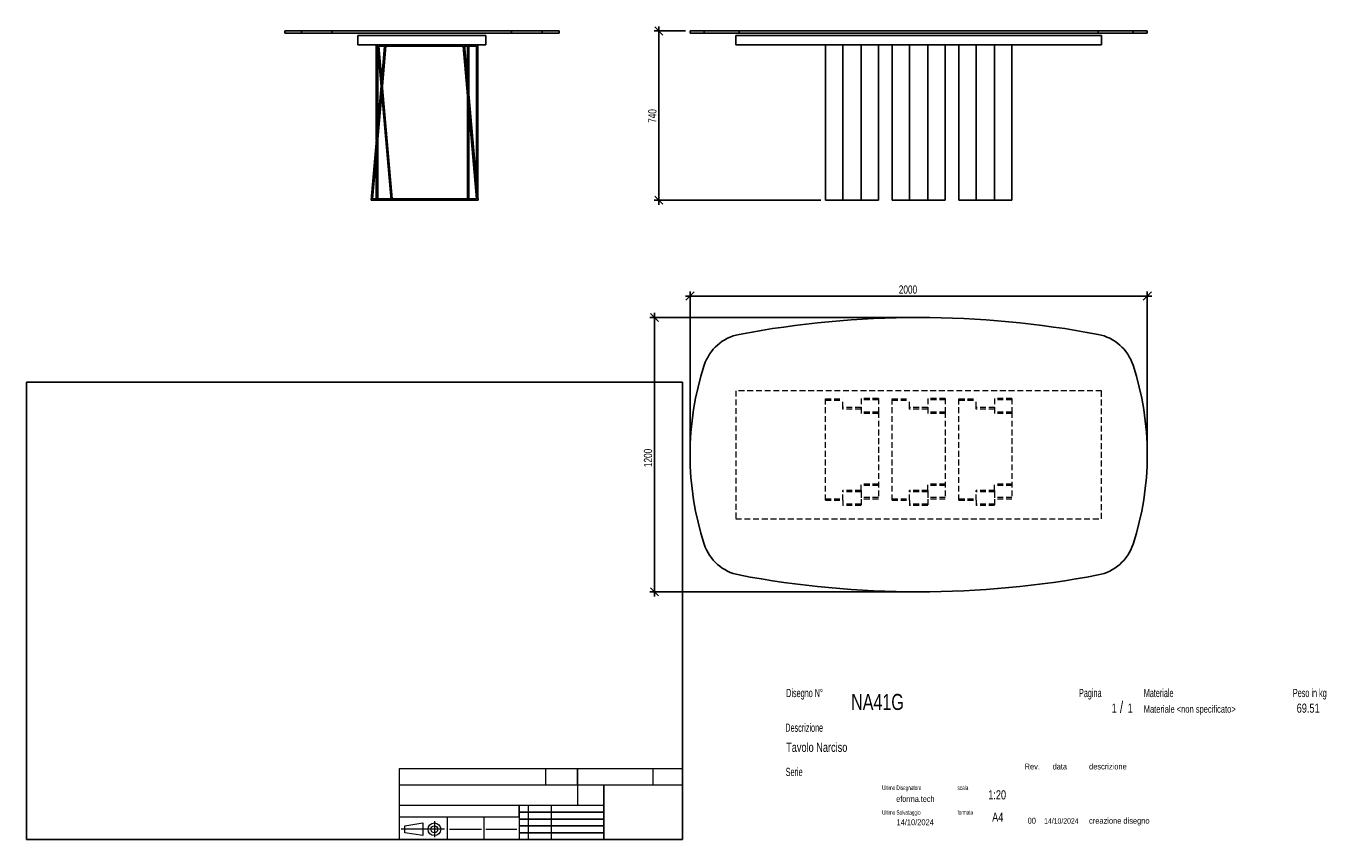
# Model space of a CAD drawing. Header units: millimetres. Extents: x 2 to 291, y 2 to 180.
import ezdxf

# ---------------------------------------------------------------- set-up
doc = ezdxf.new("R2010")
doc.units = ezdxf.units.MM
doc.linetypes.add('HIDDEN', pattern=[1.905, 1.27, -0.635])
doc.layers.add('FORMAT', color=7, linetype='Continuous')
doc.styles.add('SLDTEXTSTYLE0', font='TXT', dxfattribs={"width": 0.605})
doc.styles.add('SLDTEXTSTYLE1', font='TXT', dxfattribs={"width": 0.75})
doc.dimstyles.new('SLDDIMSTYLE0', dxfattribs={"dimtxt": 1.8, "dimasz": 1.8, "dimexe": 0, "dimexo": 0.0625, "dimgap": 0.45, "dimtad": 1, "dimlfac": 20, "dimrnd": 1e-09, "dimzin": 12, "dimdsep": 46, "dimtxsty": 'SLDTEXTSTYLE1', "dimblk1": 'OBLIQUE', "dimblk2": 'OBLIQUE', "dimsah": 1, "dimcen": 0.09, "dimadec": 0, "dimazin": 3, "dimtfac": 1, "dimtmove": 0, "dimatfit": 0, "dimldrblk": 'OBLIQUE', "dimfxl": 0, "dimfrac": 2, "dimtolj": 1, "dimtzin": 12, "dimarcsym": 0})

# ---------------------------------------------------------------- blocks, each defined once
blk = doc.blocks.new('_Oblique')
at = {"color": 0, "linetype": 'ByBlock', "lineweight": -2}
blk.add_line((-0.5, -0.5), (0.5, 0.5), dxfattribs=at)
blk = doc.blocks.new('_D')
at = {"layer": 'FORMAT', "color": 7}
for p, q in [((146.62, 179.32), (139.8, 179.32)), ((140.8, 179.32), (140.8, 180.32)), ((140.8, 142.32), (140.8, 179.32)), ((176.22, 142.32), (139.8, 142.32)), ((140.8, 142.32), (140.8, 141.32))]:
    blk.add_line(p, q, dxfattribs=at)
at = {"layer": 'FORMAT', "color": 7, "xscale": 1.8, "yscale": 1.8}
for p, rotation in [((140.8, 179.32), 270.0000000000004), ((140.8, 142.32), 90.0000000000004)]:
    blk.add_blockref('_Oblique', p, dxfattribs=dict(at, rotation=rotation))
at = {"layer": 'FORMAT', "color": 7, "insert": (138.48, 159.22), "char_height": 1.8, "attachment_point": 1, "rotation": 90, "style": 'SLDTEXTSTYLE1'}
blk.add_mtext('740', dxfattribs=at)
blk = doc.blocks.new('_D_1')
at = {"layer": 'FORMAT', "color": 7}
for p, q in [((147.62, 121.36), (146.62, 121.36)), ((147.62, 87.67), (147.62, 122.36)), ((147.62, 121.36), (247.62, 121.36)), ((247.62, 87.67), (247.62, 122.36)), ((247.62, 121.36), (248.62, 121.36))]:
    blk.add_line(p, q, dxfattribs=at)
at = {"layer": 'FORMAT', "color": 7, "xscale": 1.8, "yscale": 1.8}
blk.add_blockref('_Oblique', (147.62, 121.36, 16.88), dxfattribs=at)
at = {"layer": 'FORMAT', "color": 7, "xscale": 1.8, "yscale": 1.8, "rotation": 180.0000000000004}
blk.add_blockref('_Oblique', (247.62, 121.36, 16.88), dxfattribs=at)
at = {"layer": 'FORMAT', "color": 7, "insert": (193.28, 123.68), "char_height": 1.8, "attachment_point": 1, "style": 'SLDTEXTSTYLE1'}
blk.add_mtext('2000', dxfattribs=at)
blk = doc.blocks.new('_D_2')
at = {"layer": 'FORMAT', "color": 7}
for p, q in [((196.62, 116.67), (138.85, 116.67)), ((139.85, 116.67), (139.85, 117.67)), ((139.85, 56.67), (139.85, 116.67)), ((196.62, 56.67), (138.85, 56.67)), ((139.85, 56.67), (139.85, 55.67))]:
    blk.add_line(p, q, dxfattribs=at)
at = {"layer": 'FORMAT', "color": 7, "xscale": 1.8, "yscale": 1.8}
for p, rotation in [((139.85, 116.67, 16.88), 270.0000000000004), ((139.85, 56.67, 16.88), 90.0000000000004)]:
    blk.add_blockref('_Oblique', p, dxfattribs=dict(at, rotation=rotation))
at = {"layer": 'FORMAT', "color": 7, "insert": (137.53, 83.95), "char_height": 1.8, "attachment_point": 1, "rotation": 90, "style": 'SLDTEXTSTYLE1'}
blk.add_mtext('1200', dxfattribs=at)

msp = doc.modelspace()

# ---------------------------------------------------------------- linework, layer by layer
at = {"color": 7, "linetype": 'Continuous', "lineweight": 25}
for p, q in [((58.98561, 179.32333), (58.98561, 178.82333)), ((58.98561, 179.32333), (62.68533, 179.32333)), ((62.68533, 179.32333), (62.68533, 178.82333)), ((62.68533, 179.32333), (69.40332, 179.32333)), ((69.40332, 179.32333), (69.40332, 178.82333)), ((69.40332, 179.32333), (108.56791, 179.32333)), ((108.56791, 179.32333), (108.56791, 178.82333)), ((108.56791, 179.32333), (115.2859, 179.32333)), ((115.2859, 179.32333), (115.2859, 178.82333)), ((115.2859, 179.32333), (118.98561, 179.32333)), ((118.98561, 178.82333), (118.98561, 179.32333)), ((147.62039, 179.32333), (147.62039, 178.82333)), ((147.62039, 179.32333), (150.73846, 179.32333)), ((150.73846, 179.32333), (150.73846, 178.82333)), ((150.73846, 179.32333), (158.37509, 179.32333)), ((158.37509, 179.32333), (158.37509, 178.82333)), ((158.37509, 179.32333), (236.86568, 179.32333)), ((236.86568, 179.32333), (236.86568, 178.82333)), ((236.86568, 179.32333), (244.50231, 179.32333)), ((244.50231, 179.32333), (244.50231, 178.82333)), ((244.50231, 179.32333), (247.62039, 179.32333)), ((247.62039, 178.82333), (247.62039, 179.32333)), ((58.98561, 178.82333), (62.68533, 178.82333)), ((62.68533, 178.82333), (69.40332, 178.82333)), ((69.40332, 178.82333), (108.56791, 178.82333)), ((74.98561, 176.32333), (74.98561, 178.32333)), ((74.98561, 178.32333), (102.98561, 178.32333)), ((74.98561, 176.32333), (102.98561, 176.32333)), ((79.02243, 155.46789), (79.02243, 176.32333)), ((79.26881, 176.32333), (82.24343, 142.32333)), ((79.59621, 176.02333), (82.51833, 142.62333)), ((98.02291, 176.02333), (79.59621, 176.02333)), ((80.8208, 176.02333), (80.2085, 169.02477)), ((81.12194, 176.02333), (80.35907, 167.30371)), ((100.94504, 142.62333), (98.02291, 176.02333)), ((101.27243, 142.32333), (98.29781, 176.32333)), ((98.97243, 176.02333), (98.32406, 176.02333)), ((98.97243, 168.61245), (98.97243, 176.02333)), ((99.27243, 165.18343), (99.27243, 176.32333)), ((99.27243, 176.02333), (100.92243, 176.02333)), ((100.92243, 176.02333), (100.92243, 146.32385)), ((101.22243, 176.32333), (101.22243, 142.89483)), ((102.98561, 176.32333), (102.98561, 178.32333)), ((108.56791, 178.82333), (115.2859, 178.82333)), ((115.2859, 178.82333), (118.98561, 178.82333)), ((147.62039, 178.82333), (150.73846, 178.82333)), ((150.73846, 178.82333), (158.37509, 178.82333)), ((157.62039, 178.32333), (237.62039, 178.32333)), ((157.62039, 176.32333), (157.62039, 178.32333)), ((157.62039, 176.32333), (237.62039, 176.32333)), ((158.37509, 178.82333), (236.86568, 178.82333)), ((177.22039, 142.32333), (177.22039, 176.32333)), ((181.02039, 155.46789), (181.02039, 176.32333)), ((185.02039, 176.32333), (185.02039, 167.30371)), ((188.82039, 176.32333), (188.82039, 142.32333)), ((191.82039, 142.32333), (191.82039, 176.32333)), ((195.62039, 155.46789), (195.62039, 176.32333)), ((199.62039, 176.32333), (199.62039, 167.30371)), ((203.42039, 176.32333), (203.42039, 142.32333)), ((206.42039, 142.32333), (206.42039, 176.32333)), ((210.22039, 155.46789), (210.22039, 176.32333)), ((214.22039, 176.32333), (214.22039, 167.30371)), ((218.02039, 176.32333), (218.02039, 142.32333)), ((236.86568, 178.82333), (244.50231, 178.82333)), ((237.62039, 176.32333), (237.62039, 178.32333)), ((244.50231, 178.82333), (247.62039, 178.82333)), ((79.32243, 158.8969), (79.32243, 175.71051)), ((80.05793, 167.30371), (77.87243, 142.32333)), ((80.2085, 165.58265), (78.19982, 142.62333)), ((98.97243, 142.62333), (98.97243, 165.17034)), ((185.02039, 167.30371), (185.02039, 142.32333)), ((199.62039, 167.30371), (199.62039, 142.32333)), ((214.22039, 167.30371), (214.22039, 142.32333)), ((99.27243, 142.62333), (99.27243, 161.74132)), ((79.32243, 142.62333), (79.32243, 155.45479)), ((181.02039, 155.46789), (181.02039, 142.32333)), ((195.62039, 155.46789), (195.62039, 142.32333)), ((210.22039, 155.46789), (210.22039, 142.32333)), ((79.02243, 142.62333), (79.02243, 152.02578)), ((77.87243, 142.32333), (82.24343, 142.32333)), ((78.19982, 142.62333), (82.21718, 142.62333)), ((82.24343, 142.32333), (101.27243, 142.32333)), ((82.51833, 142.62333), (100.94504, 142.62333)), ((100.92243, 142.88173), (100.92243, 142.62333)), ((177.22039, 142.32333), (181.02039, 142.32333)), ((185.02039, 142.32333), (181.02039, 142.32333)), ((188.82039, 142.32333), (185.02039, 142.32333)), ((191.82039, 142.32333), (195.62039, 142.32333)), ((199.62039, 142.32333), (195.62039, 142.32333)), ((203.42039, 142.32333), (199.62039, 142.32333)), ((206.42039, 142.32333), (210.22039, 142.32333)), ((214.22039, 142.32333), (210.22039, 142.32333)), ((218.02039, 142.32333), (214.22039, 142.32333))]:
    msp.add_line(p, q, dxfattribs=at)
at = {"color": 7, "linetype": 'HIDDEN', "lineweight": 18}
for p, q in [((157.62039, 100.66842), (157.62039, 72.66842)), ((237.62039, 100.66842), (157.62039, 100.66842)), ((177.22039, 76.70523), (177.22039, 98.90523)), ((177.22039, 98.90523), (181.02039, 98.90523)), ((177.22039, 98.60523), (181.02039, 98.60523)), ((181.02039, 96.95523), (181.02039, 98.90523)), ((188.82039, 98.95523), (185.02039, 98.95523)), ((185.02039, 98.95523), (185.02039, 96.95523)), ((188.82039, 98.62784), (185.02039, 98.62784)), ((188.82039, 98.95523), (188.82039, 95.98061)), ((191.82039, 76.70523), (191.82039, 98.90523)), ((191.82039, 98.90523), (195.62039, 98.90523)), ((191.82039, 98.60523), (195.62039, 98.60523)), ((195.62039, 96.95523), (195.62039, 98.90523)), ((203.42039, 98.95523), (199.62039, 98.95523)), ((199.62039, 98.95523), (199.62039, 96.95523)), ((203.42039, 98.62784), (199.62039, 98.62784)), ((203.42039, 98.95523), (203.42039, 95.98061)), ((206.42039, 76.70523), (206.42039, 98.90523)), ((206.42039, 98.90523), (210.22039, 98.90523)), ((206.42039, 98.60523), (210.22039, 98.60523)), ((210.22039, 96.95523), (210.22039, 98.90523)), ((218.02039, 98.95523), (214.22039, 98.95523)), ((214.22039, 98.95523), (214.22039, 96.95523)), ((218.02039, 98.62784), (214.22039, 98.62784)), ((218.02039, 98.95523), (218.02039, 95.98061)), ((237.62039, 72.66842), (237.62039, 100.66842)), ((185.02039, 96.95523), (181.02039, 96.95523)), ((181.02039, 96.65523), (181.02039, 96.95523)), ((185.02039, 96.65523), (181.02039, 96.65523)), ((185.02039, 96.95523), (185.02039, 95.98061)), ((188.82039, 95.98061), (185.02039, 95.98061)), ((185.02039, 95.98061), (185.02039, 95.70572)), ((188.82039, 95.70572), (185.02039, 95.70572)), ((188.82039, 95.98061), (188.82039, 76.95161)), ((199.62039, 96.95523), (195.62039, 96.95523)), ((195.62039, 96.65523), (195.62039, 96.95523)), ((199.62039, 96.65523), (195.62039, 96.65523)), ((199.62039, 96.95523), (199.62039, 95.98061)), ((203.42039, 95.98061), (199.62039, 95.98061)), ((199.62039, 95.98061), (199.62039, 95.70572)), ((203.42039, 95.70572), (199.62039, 95.70572)), ((203.42039, 95.98061), (203.42039, 76.95161)), ((214.22039, 96.95523), (210.22039, 96.95523)), ((210.22039, 96.65523), (210.22039, 96.95523)), ((214.22039, 96.65523), (210.22039, 96.65523)), ((214.22039, 96.95523), (214.22039, 95.98061)), ((218.02039, 95.98061), (214.22039, 95.98061)), ((214.22039, 95.98061), (214.22039, 95.70572)), ((218.02039, 95.70572), (214.22039, 95.70572)), ((218.02039, 95.98061), (218.02039, 76.95161)), ((181.02039, 78.52984), (181.02039, 78.80474)), ((185.02039, 78.80474), (181.02039, 78.80474)), ((185.02039, 78.52984), (181.02039, 78.52984)), ((181.02039, 76.70523), (181.02039, 78.52984)), ((185.02039, 78.80474), (185.02039, 80.20113)), ((188.82039, 80.20113), (185.02039, 80.20113)), ((188.82039, 79.92623), (185.02039, 79.92623)), ((185.02039, 78.80474), (185.02039, 78.52984)), ((185.02039, 78.52984), (185.02039, 76.95161)), ((195.62039, 78.52984), (195.62039, 78.80474)), ((199.62039, 78.80474), (195.62039, 78.80474)), ((199.62039, 78.52984), (195.62039, 78.52984)), ((195.62039, 76.70523), (195.62039, 78.52984)), ((199.62039, 78.80474), (199.62039, 80.20113)), ((203.42039, 80.20113), (199.62039, 80.20113)), ((203.42039, 79.92623), (199.62039, 79.92623)), ((199.62039, 78.80474), (199.62039, 78.52984)), ((199.62039, 78.52984), (199.62039, 76.95161)), ((210.22039, 78.52984), (210.22039, 78.80474)), ((214.22039, 78.80474), (210.22039, 78.80474)), ((214.22039, 78.52984), (210.22039, 78.52984)), ((210.22039, 76.70523), (210.22039, 78.52984)), ((214.22039, 78.80474), (214.22039, 80.20113)), ((218.02039, 80.20113), (214.22039, 80.20113)), ((218.02039, 79.92623), (214.22039, 79.92623)), ((214.22039, 78.80474), (214.22039, 78.52984)), ((214.22039, 78.52984), (214.22039, 76.95161)), ((177.22039, 77.00523), (181.02039, 77.00523)), ((177.22039, 76.70523), (181.02039, 76.70523)), ((181.02039, 76.70523), (181.02039, 75.55523)), ((185.02039, 75.88262), (181.02039, 75.88262)), ((185.02039, 75.55523), (181.02039, 75.55523)), ((188.82039, 77.27901), (185.02039, 77.27901)), ((188.82039, 76.95161), (185.02039, 76.95161)), ((185.02039, 76.95161), (185.02039, 75.55523)), ((191.82039, 77.00523), (195.62039, 77.00523)), ((191.82039, 76.70523), (195.62039, 76.70523)), ((195.62039, 76.70523), (195.62039, 75.55523)), ((199.62039, 75.88262), (195.62039, 75.88262)), ((199.62039, 75.55523), (195.62039, 75.55523)), ((203.42039, 77.27901), (199.62039, 77.27901)), ((203.42039, 76.95161), (199.62039, 76.95161)), ((199.62039, 76.95161), (199.62039, 75.55523)), ((206.42039, 77.00523), (210.22039, 77.00523)), ((206.42039, 76.70523), (210.22039, 76.70523)), ((210.22039, 76.70523), (210.22039, 75.55523)), ((214.22039, 75.88262), (210.22039, 75.88262)), ((214.22039, 75.55523), (210.22039, 75.55523)), ((218.02039, 77.27901), (214.22039, 77.27901)), ((218.02039, 76.95161), (214.22039, 76.95161)), ((214.22039, 76.95161), (214.22039, 75.55523)), ((157.62039, 72.66842), (237.62039, 72.66842))]:
    msp.add_line(p, q, dxfattribs=at)
at = {"color": 7, "linetype": 'Continuous', "lineweight": 25}
for centre, radius, start, end in [((197.62039, -93.33158), 210, 79.2291031, 100.7708969), ((160.24392, 103.14488), 10, 100.7708969, 161.9055948), ((234.99685, 103.14488), 10, 18.0944052, 79.2291031), ((210.67039, 86.66842), 63.05, 161.9055948, 198.0944052), ((184.57039, 86.66842), 63.05, 341.9055948, 18.0944052), ((160.24392, 70.19196), 10, 198.0944052, 259.2291031), ((234.99685, 70.19196), 10, 280.7708969, 341.9055948), ((197.62039, 266.66842), 210, 259.2291031, 280.7708969)]:
    msp.add_arc(centre, radius, start, end, dxfattribs=at)
at = {"layer": 'FORMAT', "color": 251, "true_color": 0x484848}
for p, q in [((2.5, 102.5), (146, 102.5)), ((2.5, 102.5), (2.5, 2.5)), ((146, 102.5), (146, 2.5)), ((2.5, 2.5), (146, 2.5))]:
    msp.add_line(p, q, dxfattribs=at)
at = {"layer": 'FORMAT', "color": 251, "lineweight": 18, "true_color": 0x484848}
for p, q in [((146, 18), (84, 18)), ((84, 18), (84, 2.5)), ((116, 18), (116, 14.5)), ((139.5, 18), (139.5, 14.5)), ((84, 14.5), (146, 14.5)), ((84, 10), (123, 10)), ((112.25, 10), (112.25, 2.5)), ((117.25, 10), (117.25, 2.5)), ((123, 10), (128.75, 10)), ((84, 7.5), (110.25, 7.5)), ((85.22616, 5.51421), (89.22616, 6.13921)), ((89.22616, 6.13921), (89.22616, 3.38921)), ((91.73012, 6.52038), (91.73012, 3.03025)), ((94.5, 7.5), (94.5, 2.5)), ((102.5, 7.5), (102.5, 2.5)), ((110.25, 7.5), (110.25, 2.5)), ((93.94146, 4.76421), (84.44672, 4.76421)), ((85.22616, 4.01421), (85.22616, 5.51421)), ((89.22616, 3.38921), (85.22616, 4.01421)), ((95, 4.75), (102, 4.75)), ((103, 4.75), (109.75, 4.75))]:
    msp.add_line(p, q, dxfattribs=at)
at = {"layer": 'FORMAT', "color": 7}
for p, q in [((123, 14.5), (123, 18)), ((128.75, 10), (128.75, 14.5)), ((110.25, 7.5), (110.25, 10)), ((128.75, 2.5), (128.75, 10)), ((110.25, 8.5), (128.75, 8.5)), ((110.25, 7), (128.75, 7)), ((110.25, 5.5), (128.75, 5.5)), ((110.25, 4), (128.75, 4)), ((110.25, 2.5), (128.75, 2.5))]:
    msp.add_line(p, q, dxfattribs=at)
at = {"layer": 'FORMAT', "color": 7, "lineweight": 18}
msp.add_line((123, 14.5), (123, 10), dxfattribs=at)
at = {"layer": 'FORMAT', "color": 251, "lineweight": 18, "true_color": 0x484848}
for radius in [1.375, 0.75]:
    msp.add_circle((91.73012, 4.76421), radius, dxfattribs=at)

# ---------------------------------------------------------------- texts
at = {"color": 18, "linetype": 'Continuous', "lineweight": 0, "true_color": 0x060606, "insert": (280.29073, 32.24796), "char_height": 2, "attachment_point": 1, "style": 'SLDTEXTSTYLE1'}
msp.add_mtext('69.51', dxfattribs=at)
at = {"layer": 'FORMAT', "color": 18, "true_color": 0x060606}
for s, insert, char_height, attachment_point, style in [('Disegno N°', (168.65209, 35.46055), 1.8, 1, 'SLDTEXTSTYLE0'), ('Pagina', (232.68578, 35.4642), 1.8, 1, 'SLDTEXTSTYLE0'), ('Materiale', (246.84637, 35.4642), 1.8, 1, 'SLDTEXTSTYLE0'), ('Peso in kg', (279.45834, 35.4642), 1.8, 1, 'SLDTEXTSTYLE0'), ('NA41G', (182.85785, 34.35127), 3.5, 1, 'SLDTEXTSTYLE1'), ('1', (239.82456, 32.24796), 2, 1, 'SLDTEXTSTYLE1'), ('/', (241.64155, 32.74597), 2.5, 1, 'SLDTEXTSTYLE1'), ('1', (243.32047, 32.24796), 2, 1, 'SLDTEXTSTYLE1'), ('Materiale <non specificato>', (246.84637, 31.8349), 1.5875, 1, 'SLDTEXTSTYLE1'), ('Descrizione', (168.45959, 27.87301), 1.8, 1, 'SLDTEXTSTYLE0'), ('Tavolo Narciso', (168.65209, 23.69153), 2, 1, 'SLDTEXTSTYLE1'), ('Serie', (168.54671, 18.20074), 1.8, 1, 'SLDTEXTSTYLE0'), ('Rev.', (220.80434, 19.14061), 1.3, 1, 'SLDTEXTSTYLE1'), ('data', (226.90583, 19.14061), 1.3, 1, 'SLDTEXTSTYLE1'), ('descrizione', (234.88928, 19.14061), 1.3, 1, 'SLDTEXTSTYLE1'), ('Ultimo Disegnatore', (189.61829, 14.3444), 1, 1, 'SLDTEXTSTYLE0'), ('scala', (206.10636, 14.3444), 1, 1, 'SLDTEXTSTYLE0'), ('1:20', (212.8317, 13.28812), 2, 1, 'SLDTEXTSTYLE1'), ('Ultimo Salvataggio', (189.61829, 8.93841), 1, 1, 'SLDTEXTSTYLE0'), ('formato', (206.10636, 8.93841), 1, 1, 'SLDTEXTSTYLE0'), ('14/10/2024', (196.86819, 6.95548), 1.3, 2, 'SLDTEXTSTYLE1'), ('A4', (213.69281, 8.39825), 2, 1, 'SLDTEXTSTYLE1'), ('00', (221.45534, 7.2775), 1.3, 1, 'SLDTEXTSTYLE1'), ('14/10/2024', (225.06555, 7.1779), 1.2, 1, 'SLDTEXTSTYLE1'), ('creazione disegno', (234.88928, 7.2775), 1.3, 1, 'SLDTEXTSTYLE1')]:
    msp.add_mtext(s, dxfattribs=dict(at, insert=insert, char_height=char_height, attachment_point=attachment_point, style=style))
at = {"layer": 'FORMAT', "color": 18, "true_color": 0x020202, "insert": (196.90354, 12.06285), "char_height": 1.3229167, "attachment_point": 2, "style": 'SLDTEXTSTYLE1'}
msp.add_mtext('eforma.tech', dxfattribs=at)

# ---------------------------------------------------------------- dimensions: what is measured, and where the dimension line sits
at = {"layer": 'FORMAT', "color": 7}
for base, p1, p2, picture, middle in [((140.80095, 179.32333), (177.22039, 142.32333), (147.62039, 179.32333), '_D', (140.80095, 161.21486)), ((139.8485, 116.66842), (197.62039, 56.66842), (197.62039, 116.66842), '_D_2', (139.8485, 86.61436))]:
    dim = msp.add_linear_dim(base=base, p1=p1, p2=p2, angle=90, dimstyle='SLDDIMSTYLE0', dxfattribs=at)
    dim.commit()
    dim.dimension.update_dxf_attribs({"geometry": picture, "text_midpoint": middle, "dimtype": 160})
dim = msp.add_linear_dim(base=(247.62039, 121.36109), p1=(147.62039, 86.66842), p2=(247.62039, 86.66842), dimstyle='SLDDIMSTYLE0', dxfattribs=at)
dim.commit()
dim.dimension.update_dxf_attribs({"geometry": '_D_1', "text_midpoint": (195.94365, 121.36109), "dimtype": 160})

doc.saveas('drawing.dxf')
